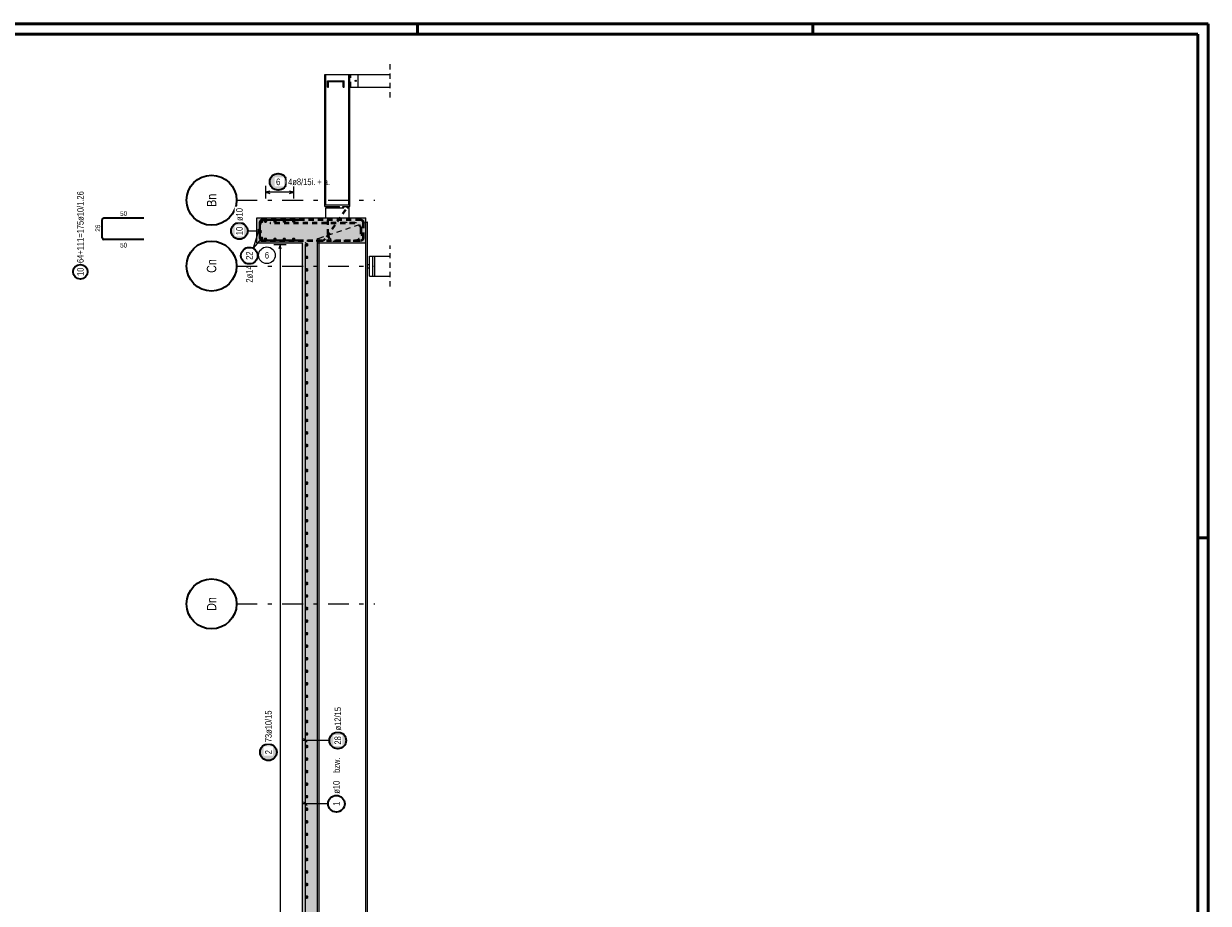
# Model space of a CAD drawing. Header units: millimetres. Extents: x 0 to 61.4, y -43.3 to 42.
# Tile 21 of 21: x 31 to 59.5, y 20.9 to 42. Entities that reach past the tile are written whole.
import ezdxf
from ezdxf.enums import TextEntityAlignment as Align

# ---------------------------------------------------------------- set-up
doc = ezdxf.new("R2010")
doc.units = ezdxf.units.MM
doc.linetypes.add('DASHDOTX2', pattern=[2, 1, -0.5, 0, -0.5])
doc.linetypes.add('HIDDEN', pattern=[0.375, 0.25, -0.125])
for name, color, linetype, lineweight in [('Achsen', 7, 'Continuous', 20), ('Geschnittene Kanten', 7, 'Continuous', 20), ('Schraffuren', 7, 'Continuous', 20)]:
    doc.layers.add(name, color=color, linetype=linetype, lineweight=lineweight)
doc.styles.add('Arial Narrow', font='ARIALN.TTF')

msp = doc.modelspace()

# ---------------------------------------------------------------- hatches: boundary and pattern name
at = {"lineweight": 25, "true_color": 0xffffff}
for points in [[(37.324, 38.25), (37.323, 38.258), (37.323, 38.265), (37.322, 38.273), (37.321, 38.281), (37.32, 38.288), (37.319, 38.296), (37.317, 38.303), (37.315, 38.311), (37.313, 38.318), (37.31, 38.325), (37.307, 38.332), (37.304, 38.339), (37.301, 38.346), (37.298, 38.353), (37.294, 38.36), (37.29, 38.367), (37.286, 38.373), (37.281, 38.379), (37.277, 38.385), (37.272, 38.391), (37.267, 38.397), (37.262, 38.403), (37.256, 38.408), (37.251, 38.413), (37.245, 38.419), (37.239, 38.423), (37.233, 38.428), (37.227, 38.432), (37.22, 38.437), (37.214, 38.441), (37.207, 38.444), (37.2, 38.448), (37.193, 38.451), (37.186, 38.454), (37.179, 38.457), (37.171, 38.459), (37.164, 38.461), (37.157, 38.463), (37.149, 38.465), (37.142, 38.467), (37.134, 38.468), (37.127, 38.469), (37.119, 38.469), (37.111, 38.47), (37.104, 38.47), (37.096, 38.47), (37.088, 38.469), (37.081, 38.469), (37.073, 38.468), (37.065, 38.467), (37.058, 38.465), (37.05, 38.463), (37.043, 38.461), (37.036, 38.459), (37.028, 38.457), (37.021, 38.454), (37.014, 38.451), (37.007, 38.448), (37, 38.444), (36.994, 38.441), (36.987, 38.437), (36.98, 38.432), (36.974, 38.428), (36.968, 38.423), (36.962, 38.419), (36.956, 38.413), (36.951, 38.408), (36.945, 38.403), (36.94, 38.397), (36.935, 38.391), (36.93, 38.385), (36.926, 38.379), (36.921, 38.373), (36.917, 38.367), (36.913, 38.36), (36.909, 38.353), (36.906, 38.346), (36.903, 38.339), (36.9, 38.332), (36.897, 38.325), (36.894, 38.318), (36.892, 38.311), (36.89, 38.303), (36.888, 38.296), (36.887, 38.288), (36.886, 38.281), (36.885, 38.273), (36.884, 38.265), (36.884, 38.258), (36.884, 38.25), (36.884, 38.242), (36.884, 38.235), (36.885, 38.227), (36.886, 38.219), (36.887, 38.212), (36.888, 38.204), (36.89, 38.197), (36.892, 38.189), (36.894, 38.182), (36.897, 38.175), (36.9, 38.168), (36.903, 38.161), (36.906, 38.154), (36.909, 38.147), (36.913, 38.14), (36.917, 38.133), (36.921, 38.127), (36.926, 38.121), (36.93, 38.115), (36.935, 38.109), (36.94, 38.103), (36.945, 38.097), (36.951, 38.092), (36.956, 38.087), (36.962, 38.081), (36.968, 38.077), (36.974, 38.072), (36.98, 38.068), (36.987, 38.063), (36.994, 38.059), (37, 38.056), (37.007, 38.052), (37.014, 38.049), (37.021, 38.046), (37.028, 38.043), (37.036, 38.041), (37.043, 38.039), (37.05, 38.037), (37.058, 38.035), (37.065, 38.033), (37.073, 38.032), (37.081, 38.031), (37.088, 38.031), (37.096, 38.03), (37.104, 38.03), (37.111, 38.03), (37.119, 38.031), (37.127, 38.031), (37.134, 38.032), (37.142, 38.033), (37.149, 38.035), (37.157, 38.037), (37.164, 38.039), (37.171, 38.041), (37.179, 38.043), (37.186, 38.046), (37.193, 38.049), (37.2, 38.052), (37.207, 38.056), (37.214, 38.059), (37.22, 38.063), (37.227, 38.068), (37.233, 38.072), (37.239, 38.077), (37.245, 38.081), (37.251, 38.087), (37.256, 38.092), (37.262, 38.097), (37.267, 38.103), (37.272, 38.109), (37.277, 38.115), (37.281, 38.121), (37.286, 38.127), (37.29, 38.133), (37.294, 38.14), (37.298, 38.147), (37.301, 38.154), (37.304, 38.161), (37.307, 38.168), (37.31, 38.175), (37.313, 38.182), (37.315, 38.189), (37.317, 38.197), (37.319, 38.204), (37.32, 38.212), (37.321, 38.219), (37.322, 38.227), (37.323, 38.235)], [(36.393, 37.069), (36.392, 37.077), (36.392, 37.084), (36.391, 37.092), (36.39, 37.1), (36.389, 37.107), (36.388, 37.115), (36.386, 37.122), (36.384, 37.13), (36.382, 37.137), (36.379, 37.144), (36.377, 37.151), (36.374, 37.158), (36.37, 37.165), (36.367, 37.172), (36.363, 37.179), (36.359, 37.185), (36.355, 37.192), (36.351, 37.198), (36.346, 37.204), (36.341, 37.21), (36.336, 37.216), (36.331, 37.222), (36.325, 37.227), (36.32, 37.232), (36.314, 37.237), (36.308, 37.242), (36.302, 37.247), (36.296, 37.251), (36.289, 37.255), (36.283, 37.259), (36.276, 37.263), (36.269, 37.267), (36.262, 37.27), (36.255, 37.273), (36.248, 37.276), (36.241, 37.278), (36.233, 37.28), (36.226, 37.282), (36.218, 37.284), (36.211, 37.286), (36.203, 37.287), (36.196, 37.288), (36.188, 37.288), (36.18, 37.289), (36.173, 37.289), (36.165, 37.289), (36.157, 37.288), (36.15, 37.288), (36.142, 37.287), (36.134, 37.286), (36.127, 37.284), (36.119, 37.282), (36.112, 37.28), (36.105, 37.278), (36.097, 37.276), (36.09, 37.273), (36.083, 37.27), (36.076, 37.267), (36.069, 37.263), (36.063, 37.259), (36.056, 37.255), (36.05, 37.251), (36.043, 37.247), (36.037, 37.242), (36.031, 37.237), (36.025, 37.232), (36.02, 37.227), (36.014, 37.222), (36.009, 37.216), (36.004, 37.21), (35.999, 37.204), (35.995, 37.198), (35.99, 37.192), (35.986, 37.185), (35.982, 37.179), (35.978, 37.172), (35.975, 37.165), (35.972, 37.158), (35.969, 37.151), (35.966, 37.144), (35.963, 37.137), (35.961, 37.13), (35.959, 37.122), (35.957, 37.115), (35.956, 37.107), (35.955, 37.1), (35.954, 37.092), (35.953, 37.084), (35.953, 37.077), (35.953, 37.069), (35.953, 37.061), (35.953, 37.054), (35.954, 37.046), (35.955, 37.038), (35.956, 37.031), (35.957, 37.023), (35.959, 37.016), (35.961, 37.008), (35.963, 37.001), (35.966, 36.994), (35.969, 36.986), (35.972, 36.979), (35.975, 36.972), (35.978, 36.966), (35.982, 36.959), (35.986, 36.952), (35.99, 36.946), (35.995, 36.94), (35.999, 36.933), (36.004, 36.927), (36.009, 36.922), (36.014, 36.916), (36.02, 36.911), (36.025, 36.905), (36.031, 36.9), (36.037, 36.896), (36.043, 36.891), (36.05, 36.887), (36.056, 36.882), (36.063, 36.878), (36.069, 36.875), (36.076, 36.871), (36.083, 36.868), (36.09, 36.865), (36.097, 36.862), (36.105, 36.86), (36.112, 36.857), (36.119, 36.855), (36.127, 36.854), (36.134, 36.852), (36.142, 36.851), (36.15, 36.85), (36.157, 36.849), (36.165, 36.849), (36.173, 36.849), (36.18, 36.849), (36.188, 36.849), (36.196, 36.85), (36.203, 36.851), (36.211, 36.852), (36.218, 36.854), (36.226, 36.855), (36.233, 36.857), (36.241, 36.86), (36.248, 36.862), (36.255, 36.865), (36.262, 36.868), (36.269, 36.871), (36.276, 36.875), (36.283, 36.878), (36.289, 36.882), (36.296, 36.887), (36.302, 36.891), (36.308, 36.896), (36.314, 36.9), (36.32, 36.905), (36.325, 36.911), (36.331, 36.916), (36.336, 36.922), (36.341, 36.927), (36.346, 36.933), (36.351, 36.94), (36.355, 36.946), (36.359, 36.952), (36.363, 36.959), (36.367, 36.966), (36.37, 36.972), (36.374, 36.979), (36.377, 36.986), (36.379, 36.994), (36.382, 37.001), (36.384, 37.008), (36.386, 37.016), (36.388, 37.023), (36.389, 37.031), (36.39, 37.038), (36.391, 37.046), (36.392, 37.054)], [(37.09, 24.545), (37.09, 24.553), (37.09, 24.56), (37.089, 24.568), (37.088, 24.576), (37.087, 24.583), (37.085, 24.591), (37.084, 24.598), (37.082, 24.606), (37.079, 24.613), (37.077, 24.62), (37.074, 24.628), (37.071, 24.635), (37.068, 24.642), (37.064, 24.648), (37.061, 24.655), (37.057, 24.662), (37.052, 24.668), (37.048, 24.674), (37.043, 24.681), (37.039, 24.687), (37.034, 24.692), (37.028, 24.698), (37.023, 24.703), (37.017, 24.709), (37.012, 24.714), (37.006, 24.718), (36.999, 24.723), (36.993, 24.727), (36.987, 24.732), (36.98, 24.736), (36.973, 24.739), (36.967, 24.743), (36.96, 24.746), (36.953, 24.749), (36.945, 24.752), (36.938, 24.754), (36.931, 24.757), (36.923, 24.759), (36.916, 24.76), (36.908, 24.762), (36.901, 24.763), (36.893, 24.764), (36.885, 24.765), (36.878, 24.765), (36.87, 24.765), (36.862, 24.765), (36.855, 24.765), (36.847, 24.764), (36.839, 24.763), (36.832, 24.762), (36.824, 24.76), (36.817, 24.759), (36.809, 24.757), (36.802, 24.754), (36.795, 24.752), (36.788, 24.749), (36.781, 24.746), (36.774, 24.743), (36.767, 24.739), (36.76, 24.736), (36.754, 24.732), (36.747, 24.727), (36.741, 24.723), (36.735, 24.718), (36.729, 24.714), (36.723, 24.709), (36.717, 24.703), (36.712, 24.698), (36.707, 24.692), (36.702, 24.687), (36.697, 24.681), (36.692, 24.674), (36.688, 24.668), (36.684, 24.662), (36.68, 24.655), (36.676, 24.648), (36.672, 24.642), (36.669, 24.635), (36.666, 24.628), (36.663, 24.62), (36.661, 24.613), (36.659, 24.606), (36.657, 24.598), (36.655, 24.591), (36.653, 24.583), (36.652, 24.576), (36.651, 24.568), (36.651, 24.56), (36.65, 24.553), (36.65, 24.545), (36.65, 24.537), (36.651, 24.53), (36.651, 24.522), (36.652, 24.514), (36.653, 24.507), (36.655, 24.499), (36.657, 24.492), (36.659, 24.484), (36.661, 24.477), (36.663, 24.47), (36.666, 24.463), (36.669, 24.456), (36.672, 24.449), (36.676, 24.442), (36.68, 24.435), (36.684, 24.429), (36.688, 24.422), (36.692, 24.416), (36.697, 24.41), (36.702, 24.404), (36.707, 24.398), (36.712, 24.392), (36.717, 24.387), (36.723, 24.382), (36.729, 24.377), (36.735, 24.372), (36.741, 24.367), (36.747, 24.363), (36.754, 24.359), (36.76, 24.355), (36.767, 24.351), (36.774, 24.347), (36.781, 24.344), (36.788, 24.341), (36.795, 24.338), (36.802, 24.336), (36.809, 24.334), (36.817, 24.332), (36.824, 24.33), (36.832, 24.328), (36.839, 24.327), (36.847, 24.326), (36.855, 24.326), (36.862, 24.325), (36.87, 24.325), (36.878, 24.325), (36.885, 24.326), (36.893, 24.326), (36.901, 24.327), (36.908, 24.328), (36.916, 24.33), (36.923, 24.332), (36.931, 24.334), (36.938, 24.336), (36.945, 24.338), (36.953, 24.341), (36.96, 24.344), (36.967, 24.347), (36.973, 24.351), (36.98, 24.355), (36.987, 24.359), (36.993, 24.363), (36.999, 24.367), (37.006, 24.372), (37.012, 24.377), (37.017, 24.382), (37.023, 24.387), (37.028, 24.392), (37.034, 24.398), (37.039, 24.404), (37.043, 24.41), (37.048, 24.416), (37.052, 24.422), (37.057, 24.429), (37.061, 24.435), (37.064, 24.442), (37.068, 24.449), (37.071, 24.456), (37.074, 24.463), (37.077, 24.47), (37.079, 24.477), (37.082, 24.484), (37.084, 24.492), (37.085, 24.499), (37.087, 24.507), (37.088, 24.514), (37.089, 24.522), (37.09, 24.53)]]:
    msp.add_hatch(color=7, dxfattribs=at).paths.add_polyline_path(points)
at = {"lineweight": 0, "true_color": 0xffffff}
msp.add_hatch(color=7, dxfattribs=at).paths.add_polyline_path([(38.757, 24.828), (38.756, 24.836), (38.756, 24.843), (38.755, 24.851), (38.754, 24.859), (38.753, 24.866), (38.752, 24.874), (38.75, 24.881), (38.748, 24.889), (38.746, 24.896), (38.743, 24.903), (38.741, 24.91), (38.738, 24.918), (38.734, 24.925), (38.731, 24.931), (38.727, 24.938), (38.723, 24.945), (38.719, 24.951), (38.715, 24.957), (38.71, 24.964), (38.705, 24.969), (38.7, 24.975), (38.695, 24.981), (38.689, 24.986), (38.684, 24.992), (38.678, 24.997), (38.672, 25.001), (38.666, 25.006), (38.66, 25.01), (38.653, 25.015), (38.647, 25.019), (38.64, 25.022), (38.633, 25.026), (38.626, 25.029), (38.619, 25.032), (38.612, 25.035), (38.605, 25.037), (38.597, 25.04), (38.59, 25.042), (38.582, 25.043), (38.575, 25.045), (38.567, 25.046), (38.56, 25.047), (38.552, 25.048), (38.544, 25.048), (38.537, 25.048), (38.529, 25.048), (38.521, 25.048), (38.514, 25.047), (38.506, 25.046), (38.498, 25.045), (38.491, 25.043), (38.483, 25.042), (38.476, 25.04), (38.469, 25.037), (38.461, 25.035), (38.454, 25.032), (38.447, 25.029), (38.44, 25.026), (38.433, 25.022), (38.427, 25.019), (38.42, 25.015), (38.414, 25.01), (38.407, 25.006), (38.401, 25.001), (38.395, 24.997), (38.389, 24.992), (38.384, 24.986), (38.378, 24.981), (38.373, 24.975), (38.368, 24.969), (38.363, 24.964), (38.359, 24.957), (38.354, 24.951), (38.35, 24.945), (38.346, 24.938), (38.342, 24.931), (38.339, 24.925), (38.336, 24.918), (38.333, 24.91), (38.33, 24.903), (38.327, 24.896), (38.325, 24.889), (38.323, 24.881), (38.321, 24.874), (38.32, 24.866), (38.319, 24.859), (38.318, 24.851), (38.317, 24.843), (38.317, 24.836), (38.317, 24.828), (38.317, 24.82), (38.317, 24.813), (38.318, 24.805), (38.319, 24.797), (38.32, 24.79), (38.321, 24.782), (38.323, 24.775), (38.325, 24.767), (38.327, 24.76), (38.33, 24.753), (38.333, 24.746), (38.336, 24.739), (38.339, 24.732), (38.342, 24.725), (38.346, 24.718), (38.35, 24.711), (38.354, 24.705), (38.359, 24.699), (38.363, 24.693), (38.368, 24.687), (38.373, 24.681), (38.378, 24.675), (38.384, 24.67), (38.389, 24.665), (38.395, 24.66), (38.401, 24.655), (38.407, 24.65), (38.414, 24.646), (38.42, 24.642), (38.427, 24.638), (38.433, 24.634), (38.44, 24.63), (38.447, 24.627), (38.454, 24.624), (38.461, 24.621), (38.469, 24.619), (38.476, 24.617), (38.483, 24.615), (38.491, 24.613), (38.498, 24.611), (38.506, 24.61), (38.514, 24.609), (38.521, 24.609), (38.529, 24.608), (38.537, 24.608), (38.544, 24.608), (38.552, 24.609), (38.56, 24.609), (38.567, 24.61), (38.575, 24.611), (38.582, 24.613), (38.59, 24.615), (38.597, 24.617), (38.605, 24.619), (38.612, 24.621), (38.619, 24.624), (38.626, 24.627), (38.633, 24.63), (38.64, 24.634), (38.647, 24.638), (38.653, 24.642), (38.66, 24.646), (38.666, 24.65), (38.672, 24.655), (38.678, 24.66), (38.684, 24.665), (38.689, 24.67), (38.695, 24.675), (38.7, 24.681), (38.705, 24.687), (38.71, 24.693), (38.715, 24.699), (38.719, 24.705), (38.723, 24.711), (38.727, 24.718), (38.731, 24.725), (38.734, 24.732), (38.738, 24.739), (38.741, 24.746), (38.743, 24.753), (38.746, 24.76), (38.748, 24.767), (38.75, 24.775), (38.752, 24.782), (38.753, 24.79), (38.754, 24.797), (38.755, 24.805), (38.756, 24.813)])
at = {"layer": 'Schraffuren', "lineweight": 13, "true_color": 0x4682b4}
msp.add_hatch(color=145, dxfattribs=at).paths.add_polyline_path([(38.687, 40.527), (38.687, 40.677), (38.287, 40.677), (38.287, 40.527), (38.31, 40.527), (38.31, 40.66), (38.664, 40.66), (38.664, 40.527)])
at = {"layer": 'Schraffuren', "lineweight": 13, "true_color": 0xd7ffd7}
for points in [[(37.689, 36.787), (37.689, 37.387), (36.589, 37.387), (36.589, 36.787)], [(37.689, 10.567), (38.189, 10.567), (38.189, 14.967), (38.049, 14.967), (38.049, 37.387), (37.689, 37.387)], [(39.209, 36.787), (39.209, 37.387), (38.049, 37.387), (38.049, 36.787)]]:
    msp.add_hatch(color=254, dxfattribs=at).paths.add_polyline_path(points)

# ---------------------------------------------------------------- linework, layer by layer
at = {"color": 4, "linetype": 'Continuous', "lineweight": 50}
for p, q in [((59.45, 42.05), (0, 42.05)), ((59.45, 0), (59.45, 42.05)), ((59.2, 41.8), (1, 41.8)), ((59.2, 0.25), (59.2, 41.8))]:
    msp.add_line(p, q, dxfattribs=at)
at = {"color": 4, "linetype": 'Continuous', "lineweight": 50, "ltscale": 0.5}
for p, q in [((40.45, 42.05), (40.45, 41.8)), ((49.95, 42.05), (49.95, 41.8)), ((59.45, 29.7), (59.2, 29.7))]:
    msp.add_line(p, q, dxfattribs=at)
at = {"color": 5, "linetype": 'HIDDEN', "lineweight": 18, "ltscale": 0.5}
for p, q in [((39.798, 40.277), (39.798, 41.077)), ((39.798, 35.737), (39.798, 36.717))]:
    msp.add_line(p, q, dxfattribs=at)
at = {"color": 3, "linetype": 'Continuous', "lineweight": 25}
for p, q in [((38.227, 40.827), (38.249, 40.827)), ((38.249, 40.827), (38.806, 40.827)), ((38.806, 37.697), (38.806, 40.827)), ((38.806, 40.827), (38.827, 40.827)), ((38.827, 37.697), (38.827, 40.827)), ((38.827, 40.827), (39.027, 40.827)), ((39.027, 40.527), (39.027, 40.827)), ((39.027, 40.827), (39.798, 40.827)), ((38.827, 40.527), (39.027, 40.527)), ((39.027, 40.527), (39.798, 40.527)), ((38.227, 37.657), (38.227, 37.697)), ((38.227, 37.697), (38.827, 37.697)), ((38.227, 37.657), (38.577, 37.657)), ((38.249, 37.387), (38.249, 37.627)), ((38.249, 37.627), (38.577, 37.627)), ((38.577, 37.627), (38.577, 37.657)), ((38.577, 37.627), (38.657, 37.627)), ((38.657, 37.627), (38.657, 37.657)), ((38.657, 37.657), (38.827, 37.657)), ((38.657, 37.627), (38.679, 37.627)), ((38.679, 37.627), (38.679, 37.657)), ((38.759, 37.627), (38.759, 37.657)), ((38.759, 37.627), (38.809, 37.627)), ((38.809, 37.387), (38.809, 37.627)), ((38.827, 37.657), (38.827, 37.697)), ((39.211, 37.275), (39.249, 37.287)), ((39.249, 15.057), (39.249, 37.287)), ((39.209, 37.274), (39.211, 37.275)), ((39.211, 15.057), (39.211, 37.275)), ((38.087, 15.057), (38.087, 36.787)), ((39.299, 36.463), (39.299, 36.467)), ((39.299, 36.467), (39.379, 36.467)), ((39.299, 36.449), (39.299, 36.463)), ((39.299, 36.427), (39.299, 36.449)), ((39.379, 36.463), (39.379, 36.467)), ((39.379, 36.467), (39.429, 36.467)), ((39.379, 36.449), (39.379, 36.463)), ((39.379, 36.427), (39.379, 36.449)), ((39.429, 36.463), (39.429, 36.467)), ((39.429, 36.467), (39.798, 36.467)), ((39.429, 36.449), (39.429, 36.463)), ((39.429, 36.427), (39.429, 36.449)), ((39.249, 36.267), (39.299, 36.267)), ((39.249, 36.187), (39.299, 36.187)), ((39.299, 36.397), (39.299, 36.427)), ((39.299, 36.361), (39.299, 36.397)), ((39.299, 36.319), (39.299, 36.361)), ((39.299, 36.274), (39.299, 36.319)), ((39.299, 36.227), (39.299, 36.274)), ((39.299, 36.18), (39.299, 36.227)), ((39.299, 36.135), (39.299, 36.18)), ((39.379, 36.397), (39.379, 36.427)), ((39.379, 36.361), (39.379, 36.397)), ((39.379, 36.319), (39.379, 36.361)), ((39.379, 36.274), (39.379, 36.319)), ((39.379, 36.227), (39.379, 36.274)), ((39.379, 36.18), (39.379, 36.227)), ((39.379, 36.135), (39.379, 36.18)), ((39.429, 36.397), (39.429, 36.427)), ((39.429, 36.361), (39.429, 36.397)), ((39.429, 36.319), (39.429, 36.361)), ((39.429, 36.274), (39.429, 36.319)), ((39.429, 36.227), (39.429, 36.274)), ((39.429, 36.18), (39.429, 36.227)), ((39.429, 36.135), (39.429, 36.18)), ((39.299, 36.094), (39.299, 36.135)), ((39.299, 36.058), (39.299, 36.094)), ((39.299, 36.028), (39.299, 36.058)), ((39.299, 36.005), (39.299, 36.028)), ((39.299, 35.992), (39.299, 36.005)), ((39.299, 35.987), (39.299, 35.992)), ((39.299, 35.987), (39.379, 35.987)), ((39.379, 36.094), (39.379, 36.135)), ((39.379, 36.058), (39.379, 36.094)), ((39.379, 36.028), (39.379, 36.058)), ((39.379, 36.005), (39.379, 36.028)), ((39.379, 35.992), (39.379, 36.005)), ((39.379, 35.987), (39.379, 35.992)), ((39.379, 35.987), (39.429, 35.987)), ((39.429, 36.094), (39.429, 36.135)), ((39.429, 36.058), (39.429, 36.094)), ((39.429, 36.028), (39.429, 36.058)), ((39.429, 36.005), (39.429, 36.028)), ((39.429, 35.992), (39.429, 36.005)), ((39.429, 35.987), (39.429, 35.992)), ((39.429, 35.987), (39.798, 35.987))]:
    msp.add_line(p, q, dxfattribs=at)
at = {"color": 3, "linetype": 'HIDDEN', "lineweight": 25, "ltscale": 0.5}
for p, q in [((38.847, 40.527), (38.847, 40.827)), ((38.087, 36.9), (39.209, 37.274)), ((38.049, 36.887), (38.087, 36.9)), ((38.049, 36.787), (38.049, 36.887)), ((38.087, 36.787), (38.087, 36.9))]:
    msp.add_line(p, q, dxfattribs=at)
at = {"color": 5, "linetype": 'Continuous', "lineweight": 18, "ltscale": 0.5}
for p, q in [((36.801, 38.15), (36.801, 37.85)), ((37.477, 37.85), (37.477, 38.15)), ((37.477, 38), (36.801, 38)), ((36.703, 37.303), (36.503, 36.653)), ((36.703, 36.889), (36.503, 36.653)), ((37.3, 36.737), (37, 36.737)), ((37.15, 36.737), (37.15, 15.037))]:
    msp.add_line(p, q, dxfattribs=at)
at = {"color": 3, "linetype": 'Continuous', "lineweight": 25, "ltscale": 0.5}
for p, q in [((36.901, 38.027), (36.801, 38)), ((36.801, 38), (36.901, 37.973)), ((37.477, 38), (37.377, 38.027)), ((37.377, 37.973), (37.477, 38)), ((36.659, 36.887), (36.659, 37.287)), ((36.679, 36.887), (36.679, 37.287)), ((36.719, 37.347), (37.659, 37.347)), ((36.719, 37.327), (37.659, 37.327)), ((37.659, 37.327), (37.659, 37.347)), ((36.704, 37.025), (36.615, 37.113)), ((37.659, 36.847), (36.719, 36.847)), ((37.659, 36.827), (36.719, 36.827)), ((37.15, 36.737), (37.123, 36.637)), ((37.177, 36.637), (37.15, 36.737)), ((37.659, 36.847), (37.659, 36.827)), ((37.715, 24.872), (37.804, 24.784))]:
    msp.add_line(p, q, dxfattribs=at)
at = {"color": 2, "linetype": 'Continuous', "lineweight": 35, "ltscale": 0.5}
for p, q in [((32.878, 36.902), (32.878, 37.342)), ((32.918, 37.382), (33.878, 37.382)), ((33.878, 36.862), (32.918, 36.862))]:
    msp.add_line(p, q, dxfattribs=at)
at = {"color": 10, "linetype": 'HIDDEN', "ltscale": 0.5}
for p, q in [((39.085, 37.347), (36.689, 37.347)), ((36.689, 37.319), (36.689, 37.347)), ((39.085, 37.319), (36.689, 37.319)), ((39.141, 36.911), (39.141, 37.263)), ((39.169, 36.911), (39.169, 37.263)), ((36.689, 36.855), (39.085, 36.855)), ((36.689, 36.855), (36.689, 36.827)), ((36.689, 36.827), (39.085, 36.827))]:
    msp.add_line(p, q, dxfattribs=at)
at = {"color": 9, "linetype": 'Continuous', "lineweight": 0, "ltscale": 0.5}
msp.add_line((37.759, 10.434), (37.759, 35.634), dxfattribs=at)
at = {"color": 3, "linetype": 'Continuous', "lineweight": 25}
msp.add_circle((38.967, 40.677), 0.013, dxfattribs=at)
at = {"color": 2, "linetype": 'Continuous', "lineweight": 35, "ltscale": 0.5}
for centre, radius in [((37.104, 38.25), 0.2), ((36.173, 37.069), 0.2), ((36.411, 36.476), 0.2), ((32.353, 36.089), 0.175), ((38.537, 24.828), 0.2), ((36.87, 24.545), 0.2)]:
    msp.add_circle(centre, radius, dxfattribs=at)
at = {"color": 4, "linetype": 'Continuous', "lineweight": 50, "ltscale": 0.5}
for centre, radius in [((36.703, 37.303), 0.014), ((36.703, 37.303), 0.014), ((36.703, 37.303), 0.0126), ((36.703, 37.303), 0.0098), ((36.703, 37.303), 0.007), ((36.703, 37.303), 0.0042), ((36.703, 37.303), 0.0014), ((36.801, 37.305), 0.008), ((36.801, 37.305), 0.008), ((36.801, 37.305), 0.0072), ((36.801, 37.305), 0.0056), ((36.801, 37.305), 0.004), ((36.801, 37.305), 0.0024), ((36.801, 37.305), 0.0008), ((37.027, 37.305), 0.008), ((37.027, 37.305), 0.008), ((37.027, 37.305), 0.0072), ((37.027, 37.305), 0.0056), ((37.027, 37.305), 0.004), ((37.027, 37.305), 0.0024), ((37.027, 37.305), 0.0008), ((37.252, 37.305), 0.008), ((37.252, 37.305), 0.008), ((37.252, 37.305), 0.0072), ((37.252, 37.305), 0.0056), ((37.252, 37.305), 0.004), ((37.252, 37.305), 0.0024), ((37.252, 37.305), 0.0008), ((37.477, 37.305), 0.008), ((37.477, 37.305), 0.008), ((37.477, 37.305), 0.0072), ((37.477, 37.305), 0.0056), ((37.477, 37.305), 0.004), ((37.477, 37.305), 0.0024), ((37.477, 37.305), 0.0008), ((36.703, 36.889), 0.014), ((36.703, 36.889), 0.014), ((36.703, 36.889), 0.0126), ((36.703, 36.889), 0.0098), ((36.703, 36.889), 0.007), ((36.703, 36.889), 0.0042), ((36.703, 36.889), 0.0014), ((36.801, 36.869), 0.008), ((36.801, 36.869), 0.008), ((36.801, 36.869), 0.0072), ((36.801, 36.869), 0.0056), ((36.801, 36.869), 0.004), ((36.801, 36.869), 0.0024), ((36.801, 36.869), 0.0008), ((37.027, 36.869), 0.008), ((37.027, 36.869), 0.008), ((37.027, 36.869), 0.0072), ((37.027, 36.869), 0.0056), ((37.027, 36.869), 0.004), ((37.027, 36.869), 0.0024), ((37.027, 36.869), 0.0008), ((37.252, 36.869), 0.008), ((37.252, 36.869), 0.008), ((37.252, 36.869), 0.0072), ((37.252, 36.869), 0.0056), ((37.252, 36.869), 0.004), ((37.252, 36.869), 0.0024), ((37.252, 36.869), 0.0008), ((37.477, 36.869), 0.008), ((37.477, 36.869), 0.008), ((37.477, 36.869), 0.0072), ((37.477, 36.869), 0.0056), ((37.477, 36.869), 0.004), ((37.477, 36.869), 0.0024), ((37.477, 36.869), 0.0008), ((37.789, 36.737), 0.01), ((37.789, 36.737), 0.01), ((37.789, 36.737), 0.009), ((37.789, 36.737), 0.007), ((37.789, 36.737), 0.005), ((37.789, 36.737), 0.003), ((37.789, 36.737), 0.001), ((37.789, 36.436), 0.01), ((37.789, 36.436), 0.01), ((37.789, 36.436), 0.009), ((37.789, 36.436), 0.007), ((37.789, 36.436), 0.005), ((37.789, 36.436), 0.003), ((37.789, 36.436), 0.001), ((37.789, 36.134), 0.01), ((37.789, 36.134), 0.01), ((37.789, 36.134), 0.009), ((37.789, 36.134), 0.007), ((37.789, 36.134), 0.005), ((37.789, 36.134), 0.003), ((37.789, 36.134), 0.001), ((37.789, 35.833), 0.01), ((37.789, 35.833), 0.01), ((37.789, 35.833), 0.009), ((37.789, 35.833), 0.007), ((37.789, 35.833), 0.005), ((37.789, 35.833), 0.003), ((37.789, 35.833), 0.001), ((37.789, 35.532), 0.01), ((37.789, 35.532), 0.01), ((37.789, 35.532), 0.009), ((37.789, 35.532), 0.007), ((37.789, 35.532), 0.005), ((37.789, 35.532), 0.003), ((37.789, 35.532), 0.001), ((37.789, 35.23), 0.01), ((37.789, 35.23), 0.01), ((37.789, 35.23), 0.009), ((37.789, 35.23), 0.007), ((37.789, 35.23), 0.005), ((37.789, 35.23), 0.003), ((37.789, 35.23), 0.001), ((37.789, 34.929), 0.01), ((37.789, 34.929), 0.01), ((37.789, 34.929), 0.009), ((37.789, 34.929), 0.007), ((37.789, 34.929), 0.005), ((37.789, 34.929), 0.003), ((37.789, 34.929), 0.001), ((37.789, 34.628), 0.01), ((37.789, 34.628), 0.01), ((37.789, 34.628), 0.009), ((37.789, 34.628), 0.007), ((37.789, 34.628), 0.005), ((37.789, 34.628), 0.003), ((37.789, 34.628), 0.001), ((37.789, 34.326), 0.01), ((37.789, 34.326), 0.01), ((37.789, 34.326), 0.009), ((37.789, 34.326), 0.007), ((37.789, 34.326), 0.005), ((37.789, 34.326), 0.003), ((37.789, 34.326), 0.001), ((37.789, 34.025), 0.01), ((37.789, 34.025), 0.01), ((37.789, 34.025), 0.009), ((37.789, 34.025), 0.007), ((37.789, 34.025), 0.005), ((37.789, 34.025), 0.003), ((37.789, 34.025), 0.001), ((37.789, 33.723), 0.01), ((37.789, 33.723), 0.01), ((37.789, 33.723), 0.009), ((37.789, 33.723), 0.007), ((37.789, 33.723), 0.005), ((37.789, 33.723), 0.003), ((37.789, 33.723), 0.001), ((37.789, 33.422), 0.01), ((37.789, 33.422), 0.01), ((37.789, 33.422), 0.009), ((37.789, 33.422), 0.007), ((37.789, 33.422), 0.005), ((37.789, 33.422), 0.003), ((37.789, 33.422), 0.001), ((37.789, 33.121), 0.01), ((37.789, 33.121), 0.01), ((37.789, 33.121), 0.009), ((37.789, 33.121), 0.007), ((37.789, 33.121), 0.005), ((37.789, 33.121), 0.003), ((37.789, 33.121), 0.001), ((37.789, 32.819), 0.01), ((37.789, 32.819), 0.01), ((37.789, 32.819), 0.009), ((37.789, 32.819), 0.007), ((37.789, 32.819), 0.005), ((37.789, 32.819), 0.003), ((37.789, 32.819), 0.001), ((37.789, 32.518), 0.01), ((37.789, 32.518), 0.01), ((37.789, 32.518), 0.009), ((37.789, 32.518), 0.007), ((37.789, 32.518), 0.005), ((37.789, 32.518), 0.003), ((37.789, 32.518), 0.001), ((37.789, 32.216), 0.01), ((37.789, 32.216), 0.01), ((37.789, 32.216), 0.009), ((37.789, 32.216), 0.007), ((37.789, 32.216), 0.005), ((37.789, 32.216), 0.003), ((37.789, 32.216), 0.001), ((37.789, 31.915), 0.01), ((37.789, 31.915), 0.01), ((37.789, 31.915), 0.009), ((37.789, 31.915), 0.007), ((37.789, 31.915), 0.005), ((37.789, 31.915), 0.003), ((37.789, 31.915), 0.001), ((37.789, 31.614), 0.01), ((37.789, 31.614), 0.01), ((37.789, 31.614), 0.009), ((37.789, 31.614), 0.007), ((37.789, 31.614), 0.005), ((37.789, 31.614), 0.003), ((37.789, 31.614), 0.001), ((37.789, 31.312), 0.01), ((37.789, 31.312), 0.01), ((37.789, 31.312), 0.009), ((37.789, 31.312), 0.007), ((37.789, 31.312), 0.005), ((37.789, 31.312), 0.003), ((37.789, 31.312), 0.001), ((37.789, 31.011), 0.01), ((37.789, 31.011), 0.01), ((37.789, 31.011), 0.009), ((37.789, 31.011), 0.007), ((37.789, 31.011), 0.005), ((37.789, 31.011), 0.003), ((37.789, 31.011), 0.001), ((37.789, 30.709), 0.01), ((37.789, 30.709), 0.01), ((37.789, 30.709), 0.009), ((37.789, 30.709), 0.007), ((37.789, 30.709), 0.005), ((37.789, 30.709), 0.003), ((37.789, 30.709), 0.001), ((37.789, 30.408), 0.01), ((37.789, 30.408), 0.01), ((37.789, 30.408), 0.009), ((37.789, 30.408), 0.007), ((37.789, 30.408), 0.005), ((37.789, 30.408), 0.003), ((37.789, 30.408), 0.001), ((37.789, 30.107), 0.01), ((37.789, 30.107), 0.01), ((37.789, 30.107), 0.009), ((37.789, 30.107), 0.007), ((37.789, 30.107), 0.005), ((37.789, 30.107), 0.003), ((37.789, 30.107), 0.001), ((37.789, 29.805), 0.01), ((37.789, 29.805), 0.01), ((37.789, 29.805), 0.009), ((37.789, 29.805), 0.007), ((37.789, 29.805), 0.005), ((37.789, 29.805), 0.003), ((37.789, 29.805), 0.001), ((37.789, 29.504), 0.01), ((37.789, 29.504), 0.01), ((37.789, 29.504), 0.009), ((37.789, 29.504), 0.007), ((37.789, 29.504), 0.005), ((37.789, 29.504), 0.003), ((37.789, 29.504), 0.001), ((37.789, 29.203), 0.01), ((37.789, 29.203), 0.01), ((37.789, 29.203), 0.009), ((37.789, 29.203), 0.007), ((37.789, 29.203), 0.005), ((37.789, 29.203), 0.003), ((37.789, 29.203), 0.001), ((37.789, 28.901), 0.01), ((37.789, 28.901), 0.01), ((37.789, 28.901), 0.009), ((37.789, 28.901), 0.007), ((37.789, 28.901), 0.005), ((37.789, 28.901), 0.003), ((37.789, 28.901), 0.001), ((37.789, 28.6), 0.01), ((37.789, 28.6), 0.01), ((37.789, 28.6), 0.009), ((37.789, 28.6), 0.007), ((37.789, 28.6), 0.005), ((37.789, 28.6), 0.003), ((37.789, 28.6), 0.001), ((37.789, 28.298), 0.01), ((37.789, 28.298), 0.01), ((37.789, 28.298), 0.009), ((37.789, 28.298), 0.007), ((37.789, 28.298), 0.005), ((37.789, 28.298), 0.003), ((37.789, 28.298), 0.001), ((37.789, 27.997), 0.01), ((37.789, 27.997), 0.01), ((37.789, 27.997), 0.009), ((37.789, 27.997), 0.007), ((37.789, 27.997), 0.005), ((37.789, 27.997), 0.003), ((37.789, 27.997), 0.001), ((37.789, 27.696), 0.01), ((37.789, 27.696), 0.01), ((37.789, 27.696), 0.009), ((37.789, 27.696), 0.007), ((37.789, 27.696), 0.005), ((37.789, 27.696), 0.003), ((37.789, 27.696), 0.001), ((37.789, 27.394), 0.01), ((37.789, 27.394), 0.01), ((37.789, 27.394), 0.009), ((37.789, 27.394), 0.007), ((37.789, 27.394), 0.005), ((37.789, 27.394), 0.003), ((37.789, 27.394), 0.001), ((37.789, 27.093), 0.01), ((37.789, 27.093), 0.01), ((37.789, 27.093), 0.009), ((37.789, 27.093), 0.007), ((37.789, 27.093), 0.005), ((37.789, 27.093), 0.003), ((37.789, 27.093), 0.001), ((37.789, 26.791), 0.01), ((37.789, 26.791), 0.01), ((37.789, 26.791), 0.009), ((37.789, 26.791), 0.007), ((37.789, 26.791), 0.005), ((37.789, 26.791), 0.003), ((37.789, 26.791), 0.001), ((37.789, 26.49), 0.01), ((37.789, 26.49), 0.01), ((37.789, 26.49), 0.009), ((37.789, 26.49), 0.007), ((37.789, 26.49), 0.005), ((37.789, 26.49), 0.003), ((37.789, 26.49), 0.001), ((37.789, 26.189), 0.01), ((37.789, 26.189), 0.01), ((37.789, 26.189), 0.009), ((37.789, 26.189), 0.007), ((37.789, 26.189), 0.005), ((37.789, 26.189), 0.003), ((37.789, 26.189), 0.001), ((37.789, 25.887), 0.01), ((37.789, 25.887), 0.01), ((37.789, 25.887), 0.009), ((37.789, 25.887), 0.007), ((37.789, 25.887), 0.005), ((37.789, 25.887), 0.003), ((37.789, 25.887), 0.001), ((37.789, 25.586), 0.01), ((37.789, 25.586), 0.01), ((37.789, 25.586), 0.009), ((37.789, 25.586), 0.007), ((37.789, 25.586), 0.005), ((37.789, 25.586), 0.003), ((37.789, 25.586), 0.001), ((37.789, 25.284), 0.01), ((37.789, 25.284), 0.01), ((37.789, 25.284), 0.009), ((37.789, 25.284), 0.007), ((37.789, 25.284), 0.005), ((37.789, 25.284), 0.003), ((37.789, 25.284), 0.001), ((37.789, 24.983), 0.01), ((37.789, 24.983), 0.01), ((37.789, 24.983), 0.009), ((37.789, 24.983), 0.007), ((37.789, 24.983), 0.005), ((37.789, 24.983), 0.003), ((37.789, 24.983), 0.001), ((37.789, 24.682), 0.01), ((37.789, 24.682), 0.01), ((37.789, 24.682), 0.009), ((37.789, 24.682), 0.007), ((37.789, 24.682), 0.005), ((37.789, 24.682), 0.003), ((37.789, 24.682), 0.001), ((37.789, 24.38), 0.01), ((37.789, 24.38), 0.01), ((37.789, 24.38), 0.009), ((37.789, 24.38), 0.007), ((37.789, 24.38), 0.005), ((37.789, 24.38), 0.003), ((37.789, 24.38), 0.001), ((37.789, 24.079), 0.01), ((37.789, 24.079), 0.01), ((37.789, 24.079), 0.009), ((37.789, 24.079), 0.007), ((37.789, 24.079), 0.005), ((37.789, 24.079), 0.003), ((37.789, 24.079), 0.001), ((37.789, 23.778), 0.01), ((37.789, 23.778), 0.01), ((37.789, 23.778), 0.009), ((37.789, 23.778), 0.007), ((37.789, 23.778), 0.005), ((37.789, 23.778), 0.003), ((37.789, 23.778), 0.001), ((37.789, 23.476), 0.01), ((37.789, 23.476), 0.01), ((37.789, 23.476), 0.009), ((37.789, 23.476), 0.007), ((37.789, 23.476), 0.005), ((37.789, 23.476), 0.003), ((37.789, 23.476), 0.001), ((37.789, 23.175), 0.01), ((37.789, 23.175), 0.01), ((37.789, 23.175), 0.009), ((37.789, 23.175), 0.007), ((37.789, 23.175), 0.005), ((37.789, 23.175), 0.003), ((37.789, 23.175), 0.001), ((37.789, 22.873), 0.01), ((37.789, 22.873), 0.01), ((37.789, 22.873), 0.009), ((37.789, 22.873), 0.007), ((37.789, 22.873), 0.005), ((37.789, 22.873), 0.003), ((37.789, 22.873), 0.001), ((37.789, 22.572), 0.01), ((37.789, 22.572), 0.01), ((37.789, 22.572), 0.009), ((37.789, 22.572), 0.007), ((37.789, 22.572), 0.005), ((37.789, 22.572), 0.003), ((37.789, 22.572), 0.001), ((37.789, 22.271), 0.01), ((37.789, 22.271), 0.01), ((37.789, 22.271), 0.009), ((37.789, 22.271), 0.007), ((37.789, 22.271), 0.005), ((37.789, 22.271), 0.003), ((37.789, 22.271), 0.001), ((37.789, 21.969), 0.01), ((37.789, 21.969), 0.01), ((37.789, 21.969), 0.009), ((37.789, 21.969), 0.007), ((37.789, 21.969), 0.005), ((37.789, 21.969), 0.003), ((37.789, 21.969), 0.001), ((37.789, 21.668), 0.01), ((37.789, 21.668), 0.01), ((37.789, 21.668), 0.009), ((37.789, 21.668), 0.007), ((37.789, 21.668), 0.005), ((37.789, 21.668), 0.003), ((37.789, 21.668), 0.001), ((37.789, 21.366), 0.01), ((37.789, 21.366), 0.01), ((37.789, 21.366), 0.009), ((37.789, 21.366), 0.007), ((37.789, 21.366), 0.005), ((37.789, 21.366), 0.003), ((37.789, 21.366), 0.001), ((37.789, 21.065), 0.01), ((37.789, 21.065), 0.01), ((37.789, 21.065), 0.009), ((37.789, 21.065), 0.007), ((37.789, 21.065), 0.005), ((37.789, 21.065), 0.003), ((37.789, 21.065), 0.001)]:
    msp.add_circle(centre, radius, dxfattribs=at)
at = {"color": 9, "linetype": 'Continuous', "lineweight": 0}
msp.add_circle((37.759, 36.787), 0.00222, dxfattribs=at)
at = {"color": 9, "linetype": 'Continuous', "lineweight": 0, "ltscale": 0.5}
msp.add_circle((36.834, 36.486), 0.2, dxfattribs=at)
at = {"color": 2, "linetype": 'Continuous', "lineweight": 35, "ltscale": 0.5}
for centre, start, end in [((32.918, 37.342), 90, 180), ((32.918, 36.902), 180, 270)]:
    msp.add_arc(centre, 0.04, start, end, dxfattribs=at)
at = {"color": 3, "linetype": 'Continuous', "lineweight": 25, "ltscale": 0.5}
for centre, radius, start, end in [((36.719, 37.287), 0.06, 90, 180), ((36.719, 37.287), 0.04, 90, 180), ((36.719, 36.887), 0.06, 180, 270), ((36.719, 36.887), 0.04, 180, 270)]:
    msp.add_arc(centre, radius, start, end, dxfattribs=at)
at = {"color": 10, "linetype": 'HIDDEN', "ltscale": 0.5}
for centre, radius, start, end in [((39.085, 37.263), 0.084, 0, 90), ((39.085, 37.263), 0.056, 0, 90), ((39.085, 36.911), 0.084, 270, 0), ((39.085, 36.911), 0.056, 270, 0)]:
    msp.add_arc(centre, radius, start, end, dxfattribs=at)
at = {"layer": 'Achsen', "color": 3, "linetype": 'DASHDOTX2', "lineweight": 25, "ltscale": 0.5}
for p, q in [((36.104, 37.807), (39.43, 37.807)), ((36.104, 36.227), (39.43, 36.227)), ((36.104, 28.107), (39.43, 28.107))]:
    msp.add_line(p, q, dxfattribs=at)
at = {"layer": 'Achsen', "color": 10, "linetype": 'HIDDEN', "ltscale": 0.5}
for p, q in [((38.712, 37.589), (38.222, 36.885)), ((38.728, 37.577), (38.238, 36.873)), ((38.287, 36.991), (38.287, 37.387)), ((38.315, 36.991), (38.315, 37.387)), ((38.945, 37.269), (36.913, 37.269)), ((36.913, 37.269), (36.913, 37.241)), ((38.945, 37.241), (36.913, 37.241)), ((38.761, 37.27), (38.701, 37.27)), ((39.085, 36.991), (39.085, 37.101)), ((39.113, 36.991), (39.113, 37.101)), ((38.14, 36.842), (37.602, 36.842)), ((37.602, 36.822), (37.602, 36.842)), ((38.14, 36.822), (37.602, 36.822)), ((38.455, 36.851), (38.945, 36.851)), ((38.455, 36.823), (38.945, 36.823))]:
    msp.add_line(p, q, dxfattribs=at)
at = {"layer": 'Achsen', "color": 3, "linetype": 'Continuous', "lineweight": 25, "ltscale": 0.5}
for p, q in [((37.759, 13.547), (37.759, 36.747)), ((37.715, 23.352), (37.804, 23.264))]:
    msp.add_line(p, q, dxfattribs=at)
at = {"layer": 'Achsen', "color": 5, "linetype": 'Continuous', "lineweight": 18, "ltscale": 0.5}
msp.add_line((38.304, 23.308), (37.709, 23.308), dxfattribs=at)
at = {"layer": 'Achsen', "color": 2, "linetype": 'Continuous', "lineweight": 35}
for centre in [(35.504, 37.807), (35.504, 36.227), (35.504, 28.107)]:
    msp.add_circle(centre, 0.6, dxfattribs=at)
at = {"layer": 'Achsen', "color": 2, "linetype": 'Continuous', "lineweight": 35, "ltscale": 0.5}
msp.add_circle((38.504, 23.308), 0.2, dxfattribs=at)
at = {"layer": 'Achsen', "color": 10, "linetype": 'HIDDEN', "ltscale": 0.5}
for centre, radius, start, end in [((38.945, 37.101), 0.168, 0, 90), ((38.945, 37.101), 0.14, 0, 90), ((38.14, 36.942), 0.1, 270, 325.1504), ((38.14, 36.942), 0.12, 270, 325.1504), ((38.455, 36.991), 0.168, 180, 270), ((38.455, 36.991), 0.14, 180, 270), ((38.945, 36.991), 0.14, 270, 0), ((38.945, 36.991), 0.168, 270, 0)]:
    msp.add_arc(centre, radius, start, end, dxfattribs=at)
at = {"layer": 'Geschnittene Kanten', "color": 3, "linetype": 'Continuous', "lineweight": 25}
for p, q in [((38.287, 40.527), (38.287, 40.677)), ((38.287, 40.677), (38.687, 40.677)), ((38.287, 40.527), (38.31, 40.527)), ((38.31, 40.527), (38.31, 40.66)), ((38.31, 40.66), (38.664, 40.66)), ((38.664, 40.527), (38.664, 40.66)), ((38.664, 40.527), (38.687, 40.527)), ((38.687, 40.527), (38.687, 40.677)), ((36.589, 36.787), (36.589, 37.387)), ((36.589, 37.387), (37.689, 37.387)), ((37.689, 37.387), (38.049, 37.387)), ((38.049, 37.387), (39.209, 37.387)), ((39.209, 36.787), (39.209, 37.387)), ((36.589, 36.787), (37.689, 36.787)), ((37.689, 10.967), (37.689, 36.787)), ((38.049, 14.967), (38.049, 36.787)), ((38.049, 36.787), (39.209, 36.787))]:
    msp.add_line(p, q, dxfattribs=at)

# ---------------------------------------------------------------- texts
at = {"color": 2, "lineweight": 35, "style": 'Arial Narrow'}
msp.add_text('bzw.', height=0.1575, rotation=90, dxfattribs=at).set_placement((38.587, 24.046))
at = {"color": 2, "lineweight": 35, "char_height": 0.1575, "attachment_point": 1, "rotation": 90, "line_spacing_factor": 0.9, "style": 'Arial Narrow'}
for s, insert in [('64+111=175ø10/1.26', (32.274, 36.299)), ('22', (36.332, 36.376)), ('10', (32.274, 35.989)), ('2ø14', (36.332, 35.829))]:
    msp.add_mtext(s, dxfattribs=dict(at, insert=insert))
at = {"color": 3, "lineweight": 25, "char_height": 0.1125, "attachment_point": 1, "line_spacing_factor": 0.9, "style": 'Arial Narrow'}
for insert in [(33.307, 37.544), (33.307, 36.784)]:
    msp.add_mtext('50', dxfattribs=dict(at, insert=insert))
at = {"color": 3, "lineweight": 25, "insert": (32.715, 37.051), "char_height": 0.1125, "attachment_point": 1, "rotation": 90, "line_spacing_factor": 0.9, "style": 'Arial Narrow'}
msp.add_mtext('26', dxfattribs=at)
at = {"color": 9, "lineweight": 0, "insert": (36.785, 36.565), "char_height": 0.158, "attachment_point": 1, "line_spacing_factor": 0.9, "style": 'Arial Narrow'}
msp.add_mtext('6', dxfattribs=at)
at = {"layer": 'Achsen', "color": 4, "lineweight": 50, "style": 'Arial Narrow'}
for s, p in [('Bn', (35.504, 37.806)), ('Cn', (35.504, 36.227)), ('Dn', (35.504, 28.106))]:
    msp.add_text(s, height=0.225, rotation=90, dxfattribs=at).set_placement(p, align=Align.MIDDLE_CENTER)
at = {"layer": 'Achsen', "color": 2, "lineweight": 35, "attachment_point": 1, "rotation": 90, "line_spacing_factor": 0.9, "style": 'Arial Narrow'}
for s, insert, char_height in [('ø10', (38.425, 23.548), 0.1575), ('1', (38.425, 23.258), 0.158)]:
    msp.add_mtext(s, dxfattribs=dict(at, insert=insert, char_height=char_height))

# ---------------------------------------------------------------- next in the draw order: texts
at = {"color": 2, "lineweight": 35, "attachment_point": 1, "line_spacing_factor": 0.9, "style": 'Arial Narrow', "bg_fill": 3, "box_fill_scale": 1.2, "bg_fill_color": 256, "bg_fill_true_color": 13158600, "bg_fill_transparency": 0}
for s, insert, char_height in [('6', (37.054, 38.329), 0.158), ('4ø8/15i. + a.', (37.344, 38.329), 0.1575)]:
    msp.add_mtext(s, dxfattribs=dict(at, insert=insert, char_height=char_height))
at = {"color": 2, "lineweight": 35, "attachment_point": 1, "rotation": 90, "line_spacing_factor": 0.9, "style": 'Arial Narrow', "bg_fill": 3, "box_fill_scale": 1.2, "bg_fill_color": 256, "bg_fill_true_color": 13158600, "bg_fill_transparency": 0}
for s, insert, char_height in [('10', (36.094, 36.97), 0.1575), ('73ø10/15', (36.791, 24.785), 0.1575), ('28', (38.458, 24.729), 0.1575), ('2', (36.791, 24.495), 0.158)]:
    msp.add_mtext(s, dxfattribs=dict(at, insert=insert, char_height=char_height))

# ---------------------------------------------------------------- next in the draw order: linework, layer by layer
at = {"color": 3, "linetype": 'Continuous', "lineweight": 25}
for p, q in [((38.227, 37.697), (38.227, 40.827)), ((38.249, 37.697), (38.249, 40.827))]:
    msp.add_line(p, q, dxfattribs=at)
at = {"color": 5, "linetype": 'Continuous', "lineweight": 18, "ltscale": 0.5}
for p, q in [((36.373, 37.069), (36.709, 37.069)), ((38.337, 24.828), (37.709, 24.828))]:
    msp.add_line(p, q, dxfattribs=at)

# ---------------------------------------------------------------- next in the draw order: texts
at = {"color": 2, "lineweight": 35, "char_height": 0.1575, "attachment_point": 1, "rotation": 90, "line_spacing_factor": 0.9, "style": 'Arial Narrow', "bg_fill": 3, "box_fill_scale": 1.2, "bg_fill_color": 256, "bg_fill_true_color": 13158600, "bg_fill_transparency": 0}
for s, insert in [('ø10', (36.094, 37.309)), ('ø12/15', (38.458, 25.068))]:
    msp.add_mtext(s, dxfattribs=dict(at, insert=insert))

doc.saveas('drawing.dxf')
